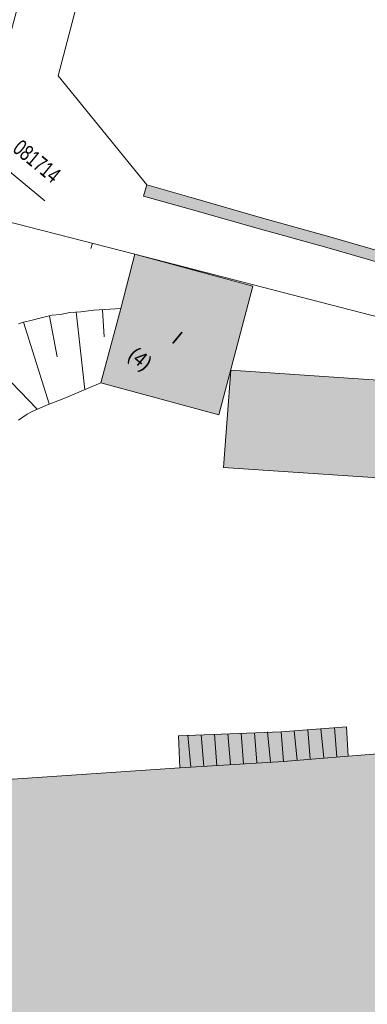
# Model space of a CAD drawing. Header units: metres. Extents: x -740 to 758, y -633 to 854.
# Tile 68 of 256: x -473 to -453, y -96 to -40. Entities that reach past the tile are written whole.
import ezdxf

# ---------------------------------------------------------------- set-up
doc = ezdxf.new("R2010")
doc.units = ezdxf.units.M
doc.header["$MEASUREMENT"] = 0
for name, color, linetype in [('Grundkarte.LOVION', 7, 'Continuous'), ('Grundkarte_Text.LOVION', 7, 'Continuous'), ('Telko.LOVION', 7, 'Continuous')]:
    doc.layers.add(name, color=color, linetype=linetype)
doc.styles.add('ERSTELLTER_STIL_1', font='arial.ttf')

msp = doc.modelspace()

# ---------------------------------------------------------------- hatches: boundary and pattern name
at = {"layer": 'Grundkarte.LOVION', "linetype": 'Continuous', "lineweight": 18}
for points in [[(-465.554, -50.217), (-462.913, -50.934), (-459.081, -52.037), (-455.223, -53.108), (-451.391, -54.212), (-447.5, -55.309), (-443.668, -56.412), (-439.81, -57.483), (-437.681, -58.103), (-437.477, -57.462), (-439.665, -56.848), (-443.497, -55.745), (-451.214, -53.603), (-455.046, -52.5), (-458.904, -51.429), (-462.736, -50.326), (-465.351, -49.577)], [(-466.033, -53.486), (-466.827, -56.548), (-467.954, -60.737), (-461.305, -62.54), (-459.384, -55.289)], [(-461.045, -65.5), (-441.408, -66.831), (-440.998, -61.353), (-460.635, -60.022)], [(-454.342, -123.779), (-448.066, -123.284), (-434.485, -122.222), (-397.612, -77.357), (-401.104, -77.61), (-404.799, -77.912), (-410.958, -78.396), (-454.016, -81.778), (-457.651, -82.074), (-463.497, -82.439), (-478.208, -83.434), (-476.547, -104.345), (-475.972, -111.441), (-475.553, -116.632), (-474.844, -125.399)], [(-457.651, -82.074), (-457.785, -80.403), (-463.584, -80.644), (-463.497, -82.439)], [(-454.016, -81.778), (-454.117, -80.133), (-457.785, -80.403), (-457.651, -82.074)]]:
    msp.add_hatch(color=254, dxfattribs=at).paths.add_polyline_path(points)

# ---------------------------------------------------------------- linework, layer by layer
at = {"layer": 'Grundkarte.LOVION', "color": 253, "linetype": 'Continuous', "lineweight": 18}
for points in [[(-441.772, 3.092), (-436.68, -61.079), (-466.033, -53.486), (-475.733, -51.005), (-465.271, -12.003)], [(-446.398, -136.716), (-453.608, -137.037), (-461.602, -137.198), (-469.586, -137.151), (-477.567, -136.838), (-485.504, -136.077), (-487.414, -135.584), (-489.183, -134.722), (-490.731, -133.396), (-491.893, -131.795), (-492.603, -129.973), (-492.856, -127.988), (-492.761, -124.728), (-492.803, -120.062), (-491.079, -110.495), (-488.816, -100.993), (-475.733, -51.005), (-466.033, -53.486), (-436.68, -61.079), (-415.817, -66.487), (-388.454, -64.314)]]:
    msp.add_lwpolyline(points, dxfattribs=at)
at = {"layer": 'Grundkarte.LOVION', "color": 8, "linetype": 'Continuous', "lineweight": 18}
for points in [[(-441.772, 3.092), (-436.68, -61.079), (-466.033, -53.486), (-475.733, -51.005), (-465.271, -12.003)], [(-457.827, -7.729), (-458.771, -9.86), (-461.381, -9.17), (-470.357, -43.416), (-465.351, -49.577)], [(-446.398, -136.716), (-453.608, -137.037), (-461.602, -137.198), (-469.586, -137.151), (-477.567, -136.838), (-485.504, -136.077), (-487.414, -135.584), (-489.183, -134.722), (-490.731, -133.396), (-491.893, -131.795), (-492.603, -129.973), (-492.856, -127.988), (-492.761, -124.728), (-492.803, -120.062), (-491.079, -110.495), (-488.816, -100.993), (-475.733, -51.005), (-466.033, -53.486), (-436.68, -61.079), (-415.817, -66.487), (-388.454, -64.314)], [(-475.733, -51.005), (-466.033, -53.486)], [(-468.517, -53.167), (-468.429, -52.863)], [(-434.485, -122.222), (-448.066, -123.284), (-454.342, -123.779), (-474.844, -125.399), (-475.553, -116.632), (-475.972, -111.441), (-476.547, -104.345), (-478.208, -83.434), (-463.497, -82.439), (-457.651, -82.074), (-454.016, -81.778), (-410.958, -78.396), (-404.799, -77.912), (-401.104, -77.61), (-397.612, -77.357)], [(-457.785, -80.403), (-457.651, -82.074)]]:
    msp.add_lwpolyline(points, dxfattribs=at)
at = {"layer": 'Grundkarte.LOVION', "color": 7, "linetype": 'Continuous', "lineweight": 13}
msp.add_lwpolyline([(-465.554, -50.217), (-465.351, -49.577), (-462.736, -50.326), (-458.904, -51.429), (-455.046, -52.5), (-451.214, -53.603), (-443.497, -55.745), (-439.665, -56.848), (-437.477, -57.462), (-437.681, -58.103), (-439.81, -57.483), (-443.668, -56.412), (-447.5, -55.309), (-451.391, -54.212), (-455.223, -53.108), (-459.081, -52.037), (-462.913, -50.934)], close=True, dxfattribs=at)
at = {"layer": 'Grundkarte.LOVION', "color": 8, "linetype": 'Continuous', "lineweight": 18}
for points in [[(-466.033, -53.486), (-459.384, -55.289), (-461.305, -62.54), (-467.954, -60.737), (-466.827, -56.548)], [(-461.045, -65.5), (-460.635, -60.022), (-440.998, -61.353), (-441.408, -66.831)]]:
    msp.add_lwpolyline(points, close=True, dxfattribs=at)
at = {"layer": 'Grundkarte.LOVION', "color": 7, "linetype": 'Continuous', "lineweight": 13}
for points in [[(-472.595, -62.846), (-472.097, -62.502), (-471.815, -62.356), (-471.051, -62.015), (-469.941, -61.582), (-467.954, -60.737), (-466.827, -56.548), (-468.355, -56.639), (-469.084, -56.739), (-469.702, -56.77), (-470.223, -56.88), (-470.691, -56.926), (-471.154, -57.031), (-471.962, -57.228), (-472.308, -57.321), (-472.595, -57.408)], [(-467.854, -56.619), (-467.764, -58.147)], [(-470.835, -56.97), (-470.404, -59.263)], [(-469.35, -56.736), (-468.862, -61.122)], [(-472.308, -57.321), (-470.854, -61.908)], [(-474.919, -58.729), (-471.534, -62.21)]]:
    msp.add_lwpolyline(points, dxfattribs=at)
at = {"layer": 'Grundkarte.LOVION', "color": 251, "linetype": 'Continuous', "lineweight": 13}
for points in [[(-457.651, -82.074), (-463.497, -82.439), (-463.584, -80.644), (-457.785, -80.403)], [(-454.016, -81.778), (-457.651, -82.074), (-457.785, -80.403), (-454.117, -80.133)]]:
    msp.add_lwpolyline(points, close=True, dxfattribs=at)
for points in [[(-460.054, -80.477), (-459.914, -82.207)], [(-459.287, -80.461), (-459.153, -82.132)], [(-458.552, -80.419), (-458.386, -82.117)], [(-457.051, -80.36), (-456.89, -82)], [(-456.289, -80.286), (-456.156, -81.958)], [(-455.555, -80.244), (-455.394, -81.883)], [(-454.793, -80.169), (-454.66, -81.841)], [(-463.057, -80.593), (-462.88, -82.408)], [(-462.29, -80.577), (-462.145, -82.366)], [(-461.556, -80.535), (-461.41, -82.324)], [(-460.789, -80.519), (-460.649, -82.249)]]:
    msp.add_lwpolyline(points, dxfattribs=at)
at = {"layer": 'Telko.LOVION', "color": 49, "linetype": 'Continuous', "lineweight": 18}
msp.add_lwpolyline([(-471.1, -50.479), (-473.912, -48.167), (-476.555, -47.288)], dxfattribs=at)

# ---------------------------------------------------------------- texts
at = {"layer": 'Grundkarte_Text.LOVION', "color": 7, "linetype": 'Continuous', "lineweight": 13, "char_height": 0.83074, "attachment_point": 7, "rotation": 320.5841, "style": 'ERSTELLTER_STIL_1'}
for s, insert in [('{\\A1;\\W0.89446x;I}', (-464.01, -58.42)), ('{\\A1;\\W0.89448x;(4)}', (-466.632, -59.475))]:
    msp.add_mtext(s, dxfattribs=dict(at, insert=insert))
at = {"layer": 'Telko.LOVION', "color": 220, "linetype": 'Continuous', "lineweight": 18, "insert": (-472.988, -47.65), "char_height": 0.88921, "attachment_point": 7, "rotation": 320.5839, "style": 'ERSTELLTER_STIL_1'}
msp.add_mtext('{\\A1;\\W0.71562x;081714}', dxfattribs=at)

doc.saveas('drawing.dxf')
